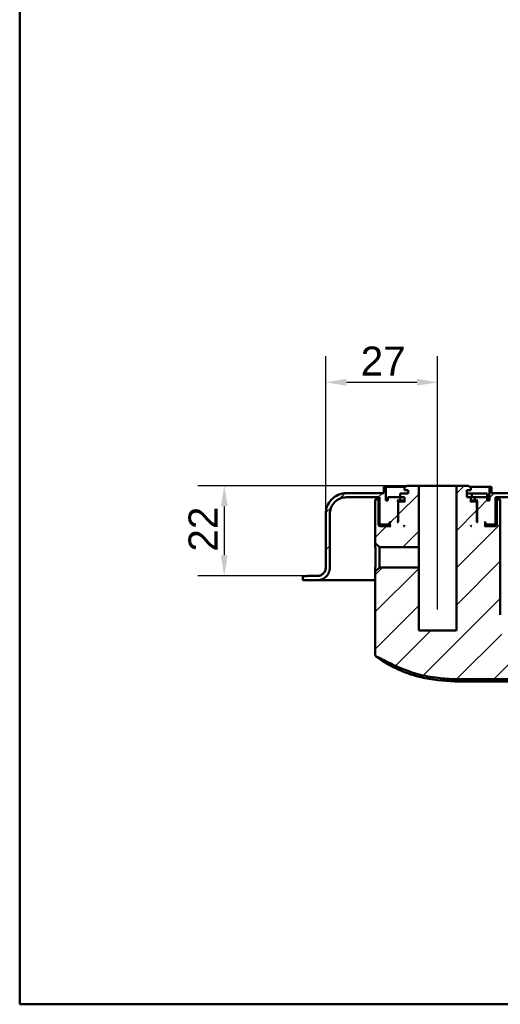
# Model space of a CAD drawing. Header units: millimetres. Extents: x 20 to 833, y 20 to 574.
# Tile 1 of 20: x 20 to 136, y 20 to 258. Entities that reach past the tile are written whole.
import ezdxf

# ---------------------------------------------------------------- set-up
doc = ezdxf.new("R2010")
doc.units = ezdxf.units.MM
doc.header["$LTSCALE"] = 2
for name, color, linetype, lineweight in [('Bemaßungen(DIN)', 7, 'Continuous', 25), ('Mittellinie(DIN)', 7, 'Continuous', 25), ('Sichtbare Kanten(DIN)', 7, 'Continuous', 50), ('Skizziergeometrie(DIN)', 7, 'Continuous', 50)]:
    doc.layers.add(name, color=color, linetype=linetype, lineweight=lineweight)
doc.layers.add('Schraffur', color=179, linetype='Continuous', lineweight=9, true_color=0x1e1e47)
doc.styles.add('STANDARD-DIN~0', font='arial.ttf')
doc.dimstyles.new('CAD-LAN', dxfattribs={"dimscale": 2, "dimtxt": 3.5, "dimasz": 2.5, "dimexe": 3.175, "dimexo": 0, "dimgap": 0.8, "dimtad": 1, "dimrnd": 1e-08, "dimtxsty": 'STANDARD-DIN~0', "dimcen": 0.09, "dimdle": 10, "dimclrd": 250, "dimclre": 250, "dimclrt": 250, "dimadec": 0, "dimazin": 2, "dimtfac": 1, "dimtmove": 0, "dimatfit": 3, "dimfxl": 1, "dimtolj": 1, "dimtzin": 0, "dimlwd": 25, "dimlwe": 25, "dimarcsym": 0})

# ---------------------------------------------------------------- blocks, each defined once
blk = doc.blocks.new('Ränder Standardrahmen')
at = {"layer": 'Skizziergeometrie(DIN)', "flags": 128}
blk.add_lwpolyline([(10, 10), (10, 287), (410, 287), (410, 10), (10, 10)], dxfattribs=at)
blk = doc.blocks.new('*D24')
at = {"layer": 'Bemaßungen(DIN)', "color": 250, "linetype": 'Continuous', "lineweight": 25, "true_color": 0x3f3f3f, "transparency": 16777216}
for p, q in [((93.89, 138.5), (93.89, 176.65)), ((120.89, 150.3), (120.89, 176.65)), ((98.89, 170.3), (115.89, 170.3))]:
    blk.add_line(p, q, dxfattribs=at)
at = {"layer": 'Bemaßungen(DIN)', "color": 250, "linetype": 'Continuous', "true_color": 0x3f3f3f, "transparency": 16777216}
for points in [[(98.89, 171.14), (98.89, 169.47), (93.89, 170.3)], [(115.89, 171.14), (115.89, 169.47), (120.89, 170.3)]]:
    blk.add_solid(points, dxfattribs=at)
at = {"layer": 'Defpoints', "color": 0, "linetype": 'Continuous', "transparency": 16777216}
for p in [(120.89, 170.3), (120.89, 150.3), (93.89, 138.5)]:
    blk.add_point(p, dxfattribs=at)
at = {"layer": 'Bemaßungen(DIN)', "color": 250, "linetype": 'Continuous', "lineweight": 25, "true_color": 0x3f3f3f, "transparency": 16777216, "insert": (102.32, 178.93), "char_height": 7, "attachment_point": 1, "style": 'STANDARD-DIN~0'}
blk.add_mtext('\\A1;27', dxfattribs=at)
blk = doc.blocks.new('*D25')
at = {"layer": 'Bemaßungen(DIN)', "color": 250, "linetype": 'Continuous', "lineweight": 25, "true_color": 0x3f3f3f, "transparency": 16777216}
for p, q in [((113.39, 145.3), (63.04, 145.3)), ((69.39, 140.3), (69.39, 128.5)), ((89.39, 123.5), (63.04, 123.5))]:
    blk.add_line(p, q, dxfattribs=at)
at = {"layer": 'Bemaßungen(DIN)', "color": 250, "linetype": 'Continuous', "true_color": 0x3f3f3f, "transparency": 16777216}
for points in [[(68.56, 140.3), (70.23, 140.3), (69.39, 145.3)], [(68.56, 128.5), (70.23, 128.5), (69.39, 123.5)]]:
    blk.add_solid(points, dxfattribs=at)
at = {"layer": 'Defpoints', "color": 0, "linetype": 'Continuous', "transparency": 16777216}
for p in [(113.39, 145.3), (69.39, 123.5), (89.39, 123.5)]:
    blk.add_point(p, dxfattribs=at)
at = {"layer": 'Bemaßungen(DIN)', "color": 250, "linetype": 'Continuous', "lineweight": 25, "true_color": 0x3f3f3f, "transparency": 16777216, "insert": (60.76, 129.37), "char_height": 7, "attachment_point": 1, "rotation": 90, "style": 'STANDARD-DIN~0'}
blk.add_mtext('\\A1;22', dxfattribs=at)
blk = doc.blocks.new('*D26')
at = {"layer": 'Bemaßungen(DIN)', "color": 250, "linetype": 'Continuous', "lineweight": 25, "true_color": 0x3f3f3f, "transparency": 16777216}
for p, q in [((302.39, 122.5), (328.74, 122.5)), ((322.39, 102.97), (322.39, 117.5)), ((129.28, 97.97), (328.74, 97.97))]:
    blk.add_line(p, q, dxfattribs=at)
at = {"layer": 'Bemaßungen(DIN)', "color": 250, "linetype": 'Continuous', "true_color": 0x3f3f3f, "transparency": 16777216}
for points in [[(321.56, 117.5), (323.23, 117.5), (322.39, 122.5)], [(321.56, 102.97), (323.23, 102.97), (322.39, 97.97)]]:
    blk.add_solid(points, dxfattribs=at)
at = {"layer": 'Defpoints', "color": 0, "linetype": 'Continuous', "transparency": 16777216}
for p in [(302.39, 122.5), (322.39, 122.5), (129.28, 97.97)]:
    blk.add_point(p, dxfattribs=at)
at = {"layer": 'Bemaßungen(DIN)', "color": 250, "linetype": 'Continuous', "lineweight": 25, "true_color": 0x3f3f3f, "transparency": 16777216, "insert": (313.65, 105.13), "char_height": 7, "attachment_point": 1, "rotation": 90, "style": 'STANDARD-DIN~0'}
blk.add_mtext('\\A1;25', dxfattribs=at)

msp = doc.modelspace()

# ---------------------------------------------------------------- hatches: boundary and pattern name
at = {"layer": 'Schraffur'}
h = msp.add_hatch(dxfattribs=at)
h.set_pattern_fill('ANSI31', color=256, scale=50.8, style=0)
h.set_pattern_definition([(45, (0, 0), (-4.49013, 4.49013), [])])
edge = h.paths.add_edge_path()
edge.add_spline(control_points=[(94.893, 138.504), (94.893, 138.782), (94.922, 139.059), (95.035, 139.595), (95.117, 139.852), (95.435, 140.582), (95.739, 141.019), (96.486, 141.739), (96.919, 142.021), (97.87, 142.406), (98.377, 142.504), (98.893, 142.504)], knot_values=[-0.6314442, -0.6314442, -0.6314442, -0.6314442, -0.5478443, -0.5478443, -0.4667749, -0.4667749, -0.3085769, -0.3085769, -0.1547676, -0.1547676, 0, 0, 0, 0], degree=3, periodic=0)
edge.add_line((98.893, 142.504), (106.893, 142.504))
edge.add_line((106.893, 142.504), (106.893, 136.104))
edge.add_line((106.893, 136.104), (107.093, 135.904))
edge.add_line((107.093, 135.904), (109.193, 135.904))
edge.add_line((109.193, 135.904), (109.293, 136.004))
edge.add_line((109.293, 136.004), (109.293, 136.504))
edge.add_line((109.293, 136.504), (109.593, 136.504))
edge.add_line((109.593, 136.504), (109.393, 136.304))
edge.add_line((109.393, 136.304), (109.393, 135.704))
edge.add_line((109.393, 135.704), (109.593, 135.504))
edge.add_line((109.593, 135.504), (106.893, 135.504))
edge.add_line((106.893, 135.504), (106.593, 135.804))
edge.add_line((106.593, 135.804), (106.593, 142.004))
edge.add_line((106.593, 142.004), (105.85, 142.004))
edge.add_line((105.85, 142.004), (105.85, 139.504))
edge.add_line((105.85, 139.504), (105.85, 131.447))
edge.add_line((105.85, 131.447), (106.835, 130.462))
edge.add_line((106.835, 130.462), (116.343, 130.462))
edge.add_line((116.343, 130.462), (116.343, 145.304))
edge.add_line((116.343, 145.304), (113.393, 145.304))
edge.add_line((113.393, 145.304), (112.893, 144.804))
edge.add_line((112.893, 144.804), (112.893, 144.204))
edge.add_line((112.893, 144.204), (113.793, 144.204))
edge.add_line((113.793, 144.204), (113.793, 143.404))
edge.add_line((113.793, 143.404), (111.877, 143.404))
edge.add_line((111.877, 143.404), (111.877, 142.504))
edge.add_line((111.877, 142.504), (108.893, 142.504))
edge.add_line((108.893, 142.504), (108.893, 141.704))
edge.add_line((108.893, 141.704), (108.393, 141.704))
edge.add_line((108.393, 141.704), (108.393, 145.004))
edge.add_line((108.393, 145.004), (107.893, 145.004))
edge.add_line((107.893, 145.004), (107.893, 143.504))
edge.add_line((107.893, 143.504), (98.893, 143.504))
edge.add_spline(control_points=[(98.893, 143.504), (98.545, 143.504), (98.199, 143.468), (97.529, 143.327), (97.207, 143.225), (96.295, 142.827), (95.75, 142.447), (94.85, 141.513), (94.497, 140.972), (94.015, 139.783), (93.893, 139.149), (93.893, 138.504)], knot_values=[-0.7893052, -0.7893052, -0.7893052, -0.7893052, -0.6848053, -0.6848053, -0.5834686, -0.5834686, -0.3857211, -0.3857211, -0.1934595, -0.1934595, 0, 0, 0, 0], degree=3, periodic=0)
edge.add_line((93.893, 138.504), (93.893, 125.504))
edge.add_spline(control_points=[(93.893, 125.504), (93.893, 125.365), (93.879, 125.226), (93.823, 124.958), (93.782, 124.829), (93.623, 124.464), (93.471, 124.246), (93.097, 123.886), (92.881, 123.745), (92.405, 123.553), (92.151, 123.504), (91.893, 123.504)], knot_values=[-0.3157221, -0.3157221, -0.3157221, -0.3157221, -0.2739221, -0.2739221, -0.2333875, -0.2333875, -0.1542884, -0.1542884, -0.0773838, -0.0773838, -0.0000019, -0.0000019, -0.0000019, -0.0000019], degree=3, periodic=0)
edge.add_line((91.893, 123.504), (89.393, 123.504))
edge.add_line((89.393, 123.504), (89.393, 123.474))
edge.add_line((89.393, 123.474), (88.393, 123.474))
edge.add_line((88.393, 123.474), (88.393, 122.504))
edge.add_line((88.393, 122.504), (91.893, 122.504))
edge.add_spline(control_points=[(91.893, 122.504), (92.102, 122.504), (92.31, 122.525), (92.712, 122.61), (92.905, 122.671), (93.452, 122.91), (93.78, 123.138), (94.32, 123.698), (94.531, 124.023), (94.82, 124.736), (94.893, 125.117), (94.893, 125.504)], knot_values=[-0.4735814, -0.4735814, -0.4735814, -0.4735814, -0.4108832, -0.4108832, -0.3500812, -0.3500812, -0.2314327, -0.2314327, -0.1160757, -0.1160757, 0, 0, 0, 0], degree=3, periodic=0)
edge.add_line((94.893, 125.504), (94.893, 138.504))
h.paths.add_polyline_path([(111.593, 141.504), (111.393, 141.304), (111.393, 136.504), (111.143, 136.504), (111.343, 136.704), (111.343, 141.504), (111.143, 141.704), (111.893, 141.704), (111.893, 142.504), (112.893, 142.504), (112.893, 141.304), (112.693, 141.504)], flags=0)
h.paths.add_polyline_path([(112.893, 135.704), (112.893, 135.504), (112.693, 135.504)], flags=0)
edge = h.paths.add_edge_path()
edge.add_spline(control_points=[(280.893, 164.504), (281.172, 164.504), (281.449, 164.475), (281.985, 164.363), (282.242, 164.28), (282.972, 163.962), (283.408, 163.658), (284.128, 162.911), (284.41, 162.478), (284.796, 161.527), (284.893, 161.02), (284.893, 160.504)], knot_values=[-0.6314442, -0.6314442, -0.6314442, -0.6314442, -0.5478443, -0.5478443, -0.4667749, -0.4667749, -0.3085769, -0.3085769, -0.1547676, -0.1547676, 0, 0, 0, 0], degree=3, periodic=0)
edge.add_line((284.893, 160.504), (284.893, 125.504))
edge.add_spline(control_points=[(284.893, 125.504), (284.893, 125.295), (284.915, 125.087), (284.999, 124.685), (285.061, 124.492), (285.299, 123.945), (285.527, 123.618), (286.088, 123.078), (286.412, 122.866), (287.126, 122.577), (287.506, 122.504), (287.893, 122.504)], knot_values=[-0.4735831, -0.4735831, -0.4735831, -0.4735831, -0.4108832, -0.4108832, -0.3500812, -0.3500812, -0.2314327, -0.2314327, -0.1160757, -0.1160757, -0.0000071, -0.0000071, -0.0000071, -0.0000071], degree=3, periodic=0)
edge.add_line((287.893, 122.504), (302.393, 122.504))
edge.add_line((302.393, 122.504), (302.393, 123.504))
edge.add_line((302.393, 123.504), (287.893, 123.504))
edge.add_spline(control_points=[(287.893, 123.504), (287.754, 123.504), (287.616, 123.518), (287.348, 123.574), (287.219, 123.615), (286.854, 123.774), (286.636, 123.926), (286.276, 124.3), (286.135, 124.516), (285.942, 124.992), (285.893, 125.246), (285.893, 125.504)], knot_values=[-0.3157143, -0.3157143, -0.3157143, -0.3157143, -0.2739221, -0.2739221, -0.2333875, -0.2333875, -0.1542884, -0.1542884, -0.0773838, -0.0773838, 0, 0, 0, 0], degree=3, periodic=0)
edge.add_line((285.893, 125.504), (285.893, 160.504))
edge.add_spline(control_points=[(285.893, 160.504), (285.893, 160.852), (285.858, 161.198), (285.717, 161.868), (285.614, 162.19), (285.217, 163.102), (284.837, 163.647), (283.903, 164.547), (283.362, 164.9), (282.172, 165.382), (281.538, 165.504), (280.893, 165.504)], knot_values=[-0.7893052, -0.7893052, -0.7893052, -0.7893052, -0.6848053, -0.6848053, -0.5834686, -0.5834686, -0.3857211, -0.3857211, -0.1934595, -0.1934595, 0, 0, 0, 0], degree=3, periodic=0)
edge.add_line((280.893, 165.504), (162.666, 165.504))
edge.add_spline(control_points=[(162.666, 165.504), (162.055, 165.504), (161.453, 165.394), (160.332, 164.965), (159.822, 164.658), (158.895, 163.848), (158.496, 163.337), (157.915, 162.191), (157.739, 161.571), (157.685, 160.929)], knot_values=[-0.746746, -0.746746, -0.746746, -0.746746, -0.5633329, -0.5633329, -0.3859905, -0.3859905, -0.193102, -0.193102, 0, 0, 0, 0], degree=3, periodic=0)
edge.add_line((157.685, 160.929), (156.508, 147.163))
edge.add_spline(control_points=[(156.508, 147.163), (156.467, 146.676), (156.338, 146.203), (155.92, 145.339), (155.64, 144.954), (154.932, 144.269), (154.497, 143.987), (153.544, 143.601), (153.038, 143.504), (152.523, 143.504)], knot_values=[-0.5973968, -0.5973968, -0.5973968, -0.5973968, -0.4506663, -0.4506663, -0.3087924, -0.3087924, -0.1544816, -0.1544816, 0, 0, 0, 0], degree=3, periodic=0)
edge.add_line((152.523, 143.504), (133.893, 143.504))
edge.add_line((133.893, 143.504), (133.893, 145.004))
edge.add_line((133.893, 145.004), (133.393, 145.004))
edge.add_line((133.393, 145.004), (133.393, 141.704))
edge.add_line((133.393, 141.704), (132.893, 141.704))
edge.add_line((132.893, 141.704), (132.893, 142.504))
edge.add_line((132.893, 142.504), (129.893, 142.504))
edge.add_line((129.893, 142.504), (129.893, 141.704))
edge.add_line((129.893, 141.704), (130.643, 141.704))
edge.add_line((130.643, 141.704), (130.443, 141.504))
edge.add_line((130.443, 141.504), (130.443, 136.704))
edge.add_line((130.443, 136.704), (130.643, 136.504))
edge.add_line((130.643, 136.504), (130.393, 136.504))
edge.add_line((130.393, 136.504), (130.393, 141.304))
edge.add_line((130.393, 141.304), (130.193, 141.504))
edge.add_line((130.193, 141.504), (129.093, 141.504))
edge.add_line((129.093, 141.504), (128.893, 141.304))
edge.add_line((128.893, 141.304), (128.893, 142.504))
edge.add_line((128.893, 142.504), (127.993, 142.504))
edge.add_line((127.993, 142.504), (127.993, 144.204))
edge.add_line((127.993, 144.204), (128.893, 144.204))
edge.add_line((128.893, 144.204), (128.893, 144.804))
edge.add_line((128.893, 144.804), (128.393, 145.304))
edge.add_line((128.393, 145.304), (125.443, 145.304))
edge.add_line((125.443, 145.304), (125.443, 110.304))
edge.add_line((125.443, 110.304), (116.343, 110.304))
edge.add_line((116.343, 110.304), (116.343, 125.545))
edge.add_line((116.343, 125.545), (106.835, 125.545))
edge.add_line((106.835, 125.545), (105.85, 124.561))
edge.add_line((105.85, 124.561), (105.85, 104.592))
edge.add_spline(control_points=[(105.85, 104.592), (105.85, 104.499), (105.85, 104.406), (105.878, 104.274), (105.893, 104.228), (105.945, 104.141), (105.98, 104.105), (106.101, 104.015), (106.203, 103.977), (106.308, 103.935)], knot_values=[-0.0976377, -0.0976377, -0.0976377, -0.0976377, -0.06823, -0.06823, -0.0514817, -0.0514817, -0.0338045, -0.0338045, -0.0000168, -0.0000168, -0.0000168, -0.0000168], degree=3, periodic=0)
edge.add_spline(control_points=[(106.308, 103.935), (106.358, 103.916), (106.409, 103.895), (106.46, 103.873), (106.718, 103.766), (106.969, 103.65), (107.218, 103.53), (107.268, 103.506), (107.318, 103.482), (107.368, 103.458), (107.417, 103.433), (107.467, 103.409), (107.517, 103.384), (107.814, 103.237), (108.11, 103.085), (108.405, 102.932), (108.503, 102.881), (108.601, 102.831), (108.7, 102.78), (109.093, 102.577), (109.487, 102.375), (109.891, 102.179), (110.294, 101.984), (110.628, 101.829), (111.092, 101.625)], knot_values=[0, 0, 0, 0, 0.0162623, 0.0162623, 0.0162623, 0.0975741, 0.0975741, 0.0975741, 0.1138364, 0.1138364, 0.1138364, 0.1300988, 0.1300988, 0.1300988, 0.2276728, 0.2276728, 0.2276728, 0.2601975, 0.2601975, 0.2601975, 0.3902963, 0.3902963, 0.3902963, 0.5203951, 0.5203951, 0.5203951, 0.5203951], degree=3, periodic=0)
edge.add_spline(control_points=[(111.092, 101.625), (112.917, 100.821), (114.598, 100.205), (116.133, 99.779)], knot_values=[0, 0, 0, 0, 0.5374565, 0.5374565, 0.5374565, 0.5374565], degree=3, periodic=0)
edge.add_spline(control_points=[(116.133, 99.779), (117.646, 99.359), (119.257, 99.054), (121.037, 98.85)], knot_values=[0, 0, 0, 0, 0.5001725, 0.5001725, 0.5001725, 0.5001725], degree=3, periodic=0)
edge.add_spline(control_points=[(121.037, 98.85), (122.391, 98.695), (123.773, 98.606), (125.333, 98.561), (126.892, 98.517), (128.359, 98.525), (129.825, 98.531)], knot_values=[0, 0, 0, 0, 0.4403832, 0.4403832, 0.4403832, 0.8807664, 0.8807664, 0.8807664, 0.8807664], degree=3, periodic=0)
edge.add_line((129.825, 98.531), (257.299, 99.078))
edge.add_spline(control_points=[(257.299, 99.078), (258.369, 99.082), (259.439, 99.086), (260.581, 99.126), (261.723, 99.166), (262.726, 99.242), (263.589, 99.343), (265.316, 99.544), (266.721, 99.858), (268.044, 100.299), (273.335, 102.063), (276.958, 105.946), (278.572, 111.582), (278.975, 112.992), (279.258, 114.487), (279.433, 116.324), (279.52, 117.243), (279.582, 118.309), (279.61, 119.523), (279.638, 120.738), (279.632, 121.876), (279.627, 123.013)], knot_values=[0, 0, 0, 0, 0.2406476, 0.2406476, 0.2406476, 0.4812952, 0.4812952, 0.4812952, 0.9625904, 0.9625904, 0.9625904, 2.8877711, 2.8877711, 2.8877711, 3.3690663, 3.3690663, 3.3690663, 3.6097139, 3.6097139, 3.6097139, 3.8503615, 3.8503615, 3.8503615, 3.8503615], degree=3, periodic=0)
edge.add_spline(control_points=[(279.627, 123.013), (279.622, 124.298), (279.616, 125.584), (279.611, 126.869), (279.603, 128.807), (279.595, 130.814), (279.589, 132.762), (279.583, 134.69), (279.579, 136.52), (279.579, 138.438)], knot_values=[0, 0, 0, 0, 0.2736533, 0.2736533, 0.2736533, 0.6863138, 0.6863138, 0.6863138, 1.0946134, 1.0946134, 1.0946134, 1.0946134], degree=3, periodic=0)
edge.add_spline(control_points=[(279.579, 138.438), (279.579, 138.544), (279.579, 138.652), (279.541, 138.785), (279.525, 138.822), (279.479, 138.888), (279.452, 138.914), (279.377, 138.961), (279.33, 138.977), (279.197, 139.004), (279.104, 139.004), (279.013, 139.004)], knot_values=[-0.099681, -0.099681, -0.099681, -0.099681, -0.0686628, -0.0686628, -0.0555765, -0.0555765, -0.0431631, -0.0431631, -0.027324, -0.027324, -0.0000075, -0.0000075, -0.0000075, -0.0000075], degree=3, periodic=0)
edge.add_line((279.013, 139.004), (277.424, 139.004))
edge.add_spline(control_points=[(277.424, 139.004), (276.848, 139.004), (276.326, 139.004), (276.013, 138.663), (276.013, 138.156), (276.013, 137.59)], knot_values=[0, 0, 0, 0, 0, 0, 1, 1, 1, 1, 1, 1], degree=5, periodic=0)
edge.add_spline(control_points=[(276.013, 137.59), (276.011, 134.226), (275.995, 130.338), (275.964, 123.041)], knot_values=[0, 0, 0, 0, 1.0033721, 1.0033721, 1.0033721, 1.0033721], weights=[1.0000845, 1.0006869, 1.00552, 1.044297], degree=3, periodic=0)
edge.add_spline(control_points=[(275.964, 123.041), (275.93, 114.95), (275.903, 108.47), (269.711, 102.793), (263.751, 102.765), (257.214, 102.741)], knot_values=[0, 0, 0, 0, 0, 0, 1, 1, 1, 1, 1, 1], degree=5, periodic=0)
edge.add_spline(control_points=[(257.214, 102.741), (221.018, 102.613), (184.821, 102.755), (148.624, 102.913)], knot_values=[0.0000183, 0.0000183, 0.0000183, 0.0000183, 10.8591286, 10.8591286, 10.8591286, 10.8591286], degree=3, periodic=0)
edge.add_spline(control_points=[(148.624, 102.913), (143.591, 102.935), (139.564, 102.953), (136.037, 106.083), (136.037, 109.641), (136.037, 114.087)], knot_values=[0, 0, 0, 0, 0, 0, 1, 1, 1, 1, 1, 1], degree=5, periodic=0)
edge.add_line((136.037, 114.087), (136.037, 139.504))
edge.add_line((136.037, 139.504), (136.037, 142.004))
edge.add_line((136.037, 142.004), (135.193, 142.004))
edge.add_line((135.193, 142.004), (135.193, 135.804))
edge.add_line((135.193, 135.804), (134.893, 135.504))
edge.add_line((134.893, 135.504), (132.193, 135.504))
edge.add_line((132.193, 135.504), (132.393, 135.704))
edge.add_line((132.393, 135.704), (132.393, 136.304))
edge.add_line((132.393, 136.304), (132.193, 136.504))
edge.add_line((132.193, 136.504), (132.493, 136.504))
edge.add_line((132.493, 136.504), (132.493, 136.004))
edge.add_line((132.493, 136.004), (132.593, 135.904))
edge.add_line((132.593, 135.904), (134.693, 135.904))
edge.add_line((134.693, 135.904), (134.893, 136.104))
edge.add_line((134.893, 136.104), (134.893, 142.504))
edge.add_line((134.893, 142.504), (152.319, 142.504))
edge.add_spline(control_points=[(152.319, 142.504), (152.929, 142.504), (153.529, 142.613), (154.648, 143.039), (155.156, 143.345), (156.084, 144.152), (156.484, 144.662), (157.067, 145.806), (157.244, 146.427), (157.3, 147.068)], knot_values=[-0.7457209, -0.7457209, -0.7457209, -0.7457209, -0.5628408, -0.5628408, -0.3859976, -0.3859976, -0.1930948, -0.1930948, 0, 0, 0, 0], degree=3, periodic=0)
edge.add_line((157.3, 147.068), (158.506, 160.852))
edge.add_spline(control_points=[(158.506, 160.852), (158.549, 161.338), (158.678, 161.809), (159.095, 162.671), (159.374, 163.055), (160.082, 163.738), (160.517, 164.021), (161.469, 164.406), (161.976, 164.504), (162.491, 164.504)], knot_values=[-0.5965767, -0.5965767, -0.5965767, -0.5965767, -0.4502726, -0.4502726, -0.3087981, -0.3087981, -0.1544759, -0.1544759, 0, 0, 0, 0], degree=3, periodic=0)
edge.add_line((162.491, 164.504), (280.893, 164.504))
h.paths.add_polyline_path([(128.893, 135.504), (128.893, 135.704), (129.093, 135.504)], flags=0)

# ---------------------------------------------------------------- linework, layer by layer
at = {"layer": 'Mittellinie(DIN)', "linetype": 'Continuous'}
msp.add_line((120.893, 115.383), (120.893, 150.304), dxfattribs=at)
at = {"layer": 'Sichtbare Kanten(DIN)'}
for p, q in [((113.393, 145.304), (112.893, 144.804)), ((113.393, 145.304), (112.893, 144.804)), ((116.343, 145.304), (113.393, 145.304)), ((116.343, 130.462), (116.343, 145.304)), ((116.343, 145.304), (125.443, 145.304)), ((128.393, 145.304), (125.443, 145.304)), ((125.443, 145.304), (125.443, 110.304)), ((128.893, 144.804), (128.393, 145.304)), ((128.393, 145.304), (128.893, 144.804)), ((107.893, 143.504), (98.893, 143.504)), ((108.393, 145.004), (107.893, 145.004)), ((107.893, 145.004), (107.893, 143.504)), ((107.893, 145.004), (107.893, 143.504)), ((108.393, 141.704), (108.393, 145.004)), ((108.393, 145.004), (113.093, 145.004)), ((113.793, 143.404), (111.877, 143.404)), ((111.877, 143.404), (111.877, 142.504)), ((111.877, 143.404), (111.877, 142.504)), ((112.893, 144.804), (112.893, 144.204)), ((112.893, 144.204), (112.893, 144.804)), ((112.893, 144.204), (113.793, 144.204)), ((113.793, 144.204), (113.793, 143.404)), ((113.793, 143.404), (113.793, 144.204)), ((127.993, 142.504), (127.993, 144.204)), ((127.993, 144.204), (128.893, 144.204)), ((127.993, 142.504), (127.993, 144.204)), ((129.151, 143.404), (127.993, 143.404)), ((128.693, 145.004), (133.393, 145.004)), ((128.893, 144.204), (128.893, 144.804)), ((128.893, 144.204), (128.893, 144.804)), ((129.151, 143.404), (129.151, 142.504)), ((132.851, 143.404), (129.151, 143.404)), ((132.851, 143.404), (132.851, 142.504)), ((133.893, 145.004), (133.393, 145.004)), ((133.393, 145.004), (133.393, 141.704)), ((133.893, 143.504), (133.893, 145.004)), ((133.893, 145.004), (133.893, 143.504)), ((152.523, 143.504), (133.893, 143.504)), ((98.893, 142.504), (106.893, 142.504)), ((106.593, 142.004), (105.85, 142.004)), ((105.85, 142.004), (105.85, 139.504)), ((106.593, 135.804), (106.593, 142.004)), ((106.893, 142.004), (106.593, 142.004)), ((106.893, 142.504), (106.893, 136.104)), ((106.893, 142.504), (106.893, 136.104)), ((108.893, 141.704), (108.393, 141.704)), ((111.877, 142.504), (108.893, 142.504)), ((108.893, 142.504), (108.893, 141.704)), ((108.893, 141.704), (108.893, 142.504)), ((111.343, 141.504), (111.143, 141.704)), ((111.143, 141.704), (111.893, 141.704)), ((111.343, 136.704), (111.343, 141.504)), ((111.343, 141.504), (111.593, 141.504)), ((111.593, 141.504), (111.393, 141.304)), ((111.593, 141.504), (111.393, 141.304)), ((111.393, 141.304), (111.393, 136.504)), ((111.393, 141.304), (111.393, 136.504)), ((112.693, 141.504), (111.593, 141.504)), ((111.893, 141.704), (111.893, 142.504)), ((111.893, 142.504), (112.893, 142.504)), ((112.893, 141.704), (111.893, 141.704)), ((112.893, 141.304), (112.693, 141.504)), ((112.893, 141.504), (112.693, 141.504)), ((112.893, 142.504), (112.893, 141.304)), ((112.893, 141.304), (112.893, 142.504)), ((128.893, 142.504), (127.993, 142.504)), ((128.893, 141.304), (128.893, 142.504)), ((128.893, 142.504), (129.151, 142.504)), ((128.893, 141.304), (128.893, 142.504)), ((129.893, 141.704), (128.893, 141.704)), ((129.093, 141.504), (128.893, 141.304)), ((129.093, 141.504), (128.893, 141.504)), ((130.193, 141.504), (129.093, 141.504)), ((129.151, 142.504), (129.872, 142.504)), ((129.872, 142.504), (129.893, 142.504)), ((132.893, 142.504), (129.893, 142.504)), ((129.893, 142.504), (129.893, 141.704)), ((129.893, 141.704), (130.643, 141.704)), ((130.393, 141.304), (130.193, 141.504)), ((130.193, 141.504), (130.443, 141.504)), ((130.193, 141.504), (130.393, 141.304)), ((130.393, 136.504), (130.393, 141.304)), ((130.393, 141.304), (130.393, 136.504)), ((130.643, 141.704), (130.443, 141.504)), ((130.443, 141.504), (130.443, 136.704)), ((132.893, 141.704), (132.893, 142.504)), ((132.893, 141.704), (132.893, 142.504)), ((133.393, 141.704), (132.893, 141.704)), ((134.893, 136.104), (134.893, 142.504)), ((134.893, 142.504), (152.319, 142.504)), ((134.893, 142.504), (134.893, 136.104)), ((135.193, 142.004), (134.893, 142.004)), ((136.037, 142.004), (135.193, 142.004)), ((135.193, 142.004), (135.193, 135.804)), ((136.037, 139.504), (136.037, 142.004)), ((93.893, 138.504), (93.893, 125.504)), ((93.893, 125.504), (93.893, 138.504)), ((94.893, 125.504), (94.893, 138.504)), ((105.85, 131.447), (105.85, 139.504)), ((105.85, 139.504), (105.85, 139.504)), ((105.85, 139.504), (105.85, 131.447)), ((136.037, 139.504), (136.037, 114.087)), ((106.893, 135.504), (106.593, 135.804)), ((109.393, 135.804), (106.593, 135.804)), ((106.893, 136.104), (107.093, 135.904)), ((107.093, 135.904), (106.893, 136.104)), ((107.093, 135.904), (109.193, 135.904)), ((109.193, 135.904), (109.293, 136.004)), ((109.193, 135.904), (109.393, 135.904)), ((109.293, 136.004), (109.293, 136.504)), ((109.293, 136.504), (109.593, 136.504)), ((109.393, 136.004), (109.293, 136.004)), ((109.593, 136.504), (109.393, 136.304)), ((109.593, 136.504), (109.393, 136.304)), ((109.393, 136.304), (109.393, 135.704)), ((109.393, 136.304), (109.393, 135.704)), ((109.393, 135.704), (109.593, 135.504)), ((109.593, 135.504), (109.393, 135.704)), ((111.143, 136.504), (111.343, 136.704)), ((111.393, 136.504), (111.143, 136.504)), ((111.393, 136.704), (111.343, 136.704)), ((112.693, 135.504), (112.893, 135.704)), ((112.893, 135.704), (112.893, 135.504)), ((112.893, 135.504), (112.893, 135.704)), ((128.893, 135.504), (128.893, 135.704)), ((128.893, 135.704), (129.093, 135.504)), ((128.893, 135.504), (128.893, 135.704)), ((130.443, 136.704), (130.393, 136.704)), ((130.643, 136.504), (130.393, 136.504)), ((130.443, 136.704), (130.643, 136.504)), ((132.393, 136.304), (132.193, 136.504)), ((132.193, 136.504), (132.493, 136.504)), ((132.193, 136.504), (132.393, 136.304)), ((132.193, 135.504), (132.393, 135.704)), ((132.193, 135.504), (132.393, 135.704)), ((132.393, 135.704), (132.393, 136.304)), ((132.393, 136.304), (132.393, 135.704)), ((132.493, 136.004), (132.393, 136.004)), ((132.393, 135.904), (132.593, 135.904)), ((135.193, 135.804), (132.393, 135.804)), ((132.493, 136.504), (132.493, 136.004)), ((132.493, 136.004), (132.593, 135.904)), ((132.593, 135.904), (134.693, 135.904)), ((134.693, 135.904), (134.893, 136.104)), ((134.693, 135.904), (134.893, 136.104)), ((135.193, 135.804), (134.893, 135.504)), ((109.593, 135.504), (106.893, 135.504)), ((112.893, 135.504), (112.693, 135.504)), ((129.093, 135.504), (128.893, 135.504)), ((134.893, 135.504), (132.193, 135.504)), ((105.85, 131.447), (106.835, 130.462)), ((106.835, 130.462), (116.343, 130.462)), ((106.835, 125.545), (106.835, 130.462)), ((116.343, 125.545), (116.343, 130.462)), ((93.893, 125.504), (93.893, 125.504)), ((106.835, 125.545), (105.85, 124.561)), ((105.85, 104.592), (105.85, 124.561)), ((105.85, 124.561), (105.85, 104.592)), ((116.343, 125.545), (106.835, 125.545)), ((116.343, 110.304), (116.343, 125.545)), ((89.393, 123.474), (88.393, 123.474)), ((88.393, 123.474), (88.393, 122.504)), ((88.393, 122.504), (88.393, 123.474)), ((88.393, 122.504), (91.893, 122.504)), ((91.893, 123.504), (89.393, 123.504)), ((89.393, 123.504), (89.393, 123.474)), ((89.393, 123.504), (89.393, 123.474)), ((91.918, 122.504), (97.205, 122.504)), ((97.205, 122.504), (105.851, 122.504)), ((125.443, 110.304), (116.343, 110.304)), ((129.825, 98.531), (257.299, 99.078))]:
    msp.add_line(p, q, dxfattribs=at)
for points, knots in [([(98.893, 143.504), (98.545, 143.504), (98.199, 143.468), (97.529, 143.327), (97.207, 143.225), (96.295, 142.827), (95.75, 142.447), (94.85, 141.513), (94.497, 140.972), (94.015, 139.783), (93.893, 139.149), (93.893, 138.504)], [-0.78930523, -0.78930523, -0.78930523, -0.78930523, -0.68480532, -0.68480532, -0.58346864, -0.58346864, -0.38572109, -0.38572109, -0.19345948, -0.19345948, 0, 0, 0, 0]), ([(94.893, 138.504), (94.893, 138.782), (94.922, 139.059), (95.035, 139.595), (95.117, 139.852), (95.435, 140.582), (95.739, 141.019), (96.486, 141.739), (96.919, 142.021), (97.87, 142.406), (98.377, 142.504), (98.893, 142.504)], [-0.63144419, -0.63144419, -0.63144419, -0.63144419, -0.54784426, -0.54784426, -0.46677491, -0.46677491, -0.30857687, -0.30857687, -0.15476759, -0.15476759, 0, 0, 0, 0]), ([(105.85, 131.447), (105.85, 131.447), (105.852, 131.359), (105.857, 131.004), (105.861, 130.736), (105.868, 130.123), (105.871, 129.736), (105.876, 128.891), (105.878, 128.433), (105.878, 127.574), (105.876, 127.114), (105.871, 126.268), (105.868, 125.881), (105.861, 125.268), (105.857, 125.002), (105.852, 124.648), (105.85, 124.561), (105.85, 124.561)], [-1.5500919, -1.5500919, -1.5500919, -1.5500919, -1.4205609, -1.4205609, -1.2909969, -1.2909969, -1.1622062, -1.1622062, -1.0334154, -1.0334154, -0.9043555, -0.9043555, -0.7752956, -0.7752956, -0.6460012, -0.6460012, -0.5167398, -0.5167398, -0.5167398, -0.5167398]), ([(280.173, 126.585), (280.191, 122.415), (280.402, 118.194), (279.268, 111.573), (278.447, 109.067), (276.573, 105.96), (275.924, 105.083), (273.995, 102.964), (272.549, 101.836), (269.488, 100.173), (267.856, 99.593), (264.283, 98.787), (262.308, 98.619), (257.067, 98.454), (253.784, 98.501), (240.664, 98.446), (230.824, 98.403), (191.465, 98.234), (161.946, 98.111), (126.873, 97.956), (121.166, 97.807), (114.516, 99.647), (113.227, 100.099), (111.171, 100.981), (110.354, 101.378), (108.958, 102.126), (108.349, 102.484), (107.36, 103.106), (106.968, 103.375), (106.158, 103.953), (106.104, 104.01), (106.04, 104.06), (106.031, 104.067), (106.016, 104.078), (106.013, 104.081), (106.013, 104.081)], [0, 0, 0, 0, 1.2511093, 1.2511093, 2.0152234, 2.0152234, 2.3395269, 2.3395269, 2.8747172, 2.8747172, 3.3845818, 3.3845818, 3.9735927, 3.9735927, 4.957864, 4.957864, 7.9097962, 7.9097962, 16.765593, 16.765593, 18.4318013, 18.4318013, 18.8369565, 18.8369565, 19.1172092, 19.1172092, 19.370649, 19.370649, 19.6250062, 19.6250062, 20.1400804, 20.1400804, 20.3900988, 20.3900988, 20.5325259, 20.5325259, 20.5325259, 20.5325259]), ([(93.893, 125.504), (93.893, 125.365), (93.879, 125.226), (93.823, 124.958), (93.782, 124.829), (93.623, 124.464), (93.471, 124.246), (93.097, 123.886), (92.881, 123.745), (92.405, 123.553), (92.151, 123.504), (91.893, 123.504)], [-0.31572209, -0.31572209, -0.31572209, -0.31572209, -0.27392213, -0.27392213, -0.23338746, -0.23338746, -0.15428844, -0.15428844, -0.07738379, -0.07738379, -0.00000194, -0.00000194, -0.00000194, -0.00000194]), ([(91.893, 122.504), (92.102, 122.504), (92.31, 122.525), (92.712, 122.61), (92.905, 122.671), (93.452, 122.91), (93.78, 123.138), (94.32, 123.698), (94.531, 124.023), (94.82, 124.736), (94.893, 125.117), (94.893, 125.504)], [-0.47358135, -0.47358135, -0.47358135, -0.47358135, -0.41088319, -0.41088319, -0.35008119, -0.35008119, -0.23143265, -0.23143265, -0.11607569, -0.11607569, 0, 0, 0, 0]), ([(91.894, 122.504), (91.894, 122.504), (91.894, 122.504), (91.894, 122.504), (91.894, 122.504), (91.894, 122.504), (91.894, 122.504), (91.897, 122.504), (91.903, 122.504), (91.918, 122.504)], [60.49845366, 60.49845366, 60.49845366, 60.49845366, 60.53427733, 60.53427733, 60.56427219, 60.56427219, 60.59426706, 60.59426706, 60.74424136, 60.74424136, 60.74424136, 60.74424136]), ([(105.85, 104.592), (105.85, 104.499), (105.85, 104.406), (105.878, 104.274), (105.893, 104.228), (105.945, 104.141), (105.98, 104.105), (106.101, 104.015), (106.203, 103.977), (106.308, 103.935)], [-0.097637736, -0.097637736, -0.097637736, -0.097637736, -0.068230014, -0.068230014, -0.051481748, -0.051481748, -0.033804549, -0.033804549, -0.000016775, -0.000016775, -0.000016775, -0.000016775]), ([(111.092, 101.625), (110.628, 101.829), (110.294, 101.984), (109.891, 102.179), (109.487, 102.375), (109.093, 102.577), (108.7, 102.78), (108.601, 102.831), (108.503, 102.881), (108.405, 102.932), (108.11, 103.085), (107.814, 103.237), (107.517, 103.384), (107.467, 103.409), (107.417, 103.433), (107.368, 103.458), (107.318, 103.482), (107.268, 103.506), (107.218, 103.53), (106.969, 103.65), (106.718, 103.766), (106.46, 103.873), (106.409, 103.895), (106.358, 103.916), (106.308, 103.935)], [0, 0, 0, 0, 0.13009876, 0.13009876, 0.13009876, 0.26019753, 0.26019753, 0.26019753, 0.29272222, 0.29272222, 0.29272222, 0.39029629, 0.39029629, 0.39029629, 0.40655864, 0.40655864, 0.40655864, 0.42282098, 0.42282098, 0.42282098, 0.50413271, 0.50413271, 0.50413271, 0.52039505, 0.52039505, 0.52039505, 0.52039505]), ([(121.037, 98.85), (122.391, 98.695), (123.773, 98.606), (125.333, 98.561), (126.892, 98.517), (128.359, 98.525), (129.825, 98.531)], [0, 0, 0, 0, 0.44038321, 0.44038321, 0.44038321, 0.88076642, 0.88076642, 0.88076642, 0.88076642])]:
    msp.add_open_spline(points, degree=3, knots=knots, dxfattribs=at)
for points in [[(105.85, 104.592), (105.85, 104.592), (105.85, 104.592), (105.85, 104.592)], [(116.133, 99.779), (114.598, 100.205), (112.917, 100.821), (111.092, 101.625)], [(116.133, 99.779), (117.646, 99.359), (119.257, 99.054), (121.037, 98.85)]]:
    msp.add_open_spline(points, degree=3, dxfattribs=at)

# ---------------------------------------------------------------- block references
at = {"xscale": 2, "yscale": 2, "zscale": 2}
msp.add_blockref('Ränder Standardrahmen', (0, 0), dxfattribs=at)

# ---------------------------------------------------------------- dimensions: what is measured, and where the dimension line sits
at = {"layer": 'Bemaßungen(DIN)', "color": 250, "linetype": 'Continuous', "lineweight": 25, "true_color": 0x3f3f3f}
for base, p1, p2, angle, override, picture, middle in [((120.893, 170.304), (93.893, 138.504), (120.893, 150.304), 180, {"dimgap": 0.8, "dimdec": 2, "dimtol": 0, "dimlim": 0, "dimtp": 0, "dimtm": 0, "dimtdec": 2, "dimtofl": 0, "dimatfit": 1}, '*D24', (107.393, 170.304)), ((69.393, 123.504), (113.393, 145.304), (89.393, 123.504), 90, {"dimgap": 0.8, "dimdec": 0, "dimtol": 0, "dimlim": 0, "dimtp": 0, "dimtm": 0, "dimtdec": 2, "dimtofl": 0, "dimatfit": 1}, '*D25', (69.393, 134.404)), ((322.393, 122.504), (129.276, 97.965), (302.393, 122.504), 90, {"dimgap": 0.8, "dimdec": 0, "dimtol": 0, "dimlim": 0, "dimtp": 0, "dimtm": 0, "dimtdec": 2, "dimtofl": 0, "dimatfit": 1}, '*D26', (322.393, 110.234))]:
    dim = msp.add_linear_dim(base=base, p1=p1, p2=p2, angle=angle, dimstyle='CAD-LAN', override=override, dxfattribs=at)
    dim.commit()
    dim.dimension.update_dxf_attribs({"geometry": picture, "text_midpoint": middle, "dimtype": 160})

doc.saveas('drawing.dxf')
